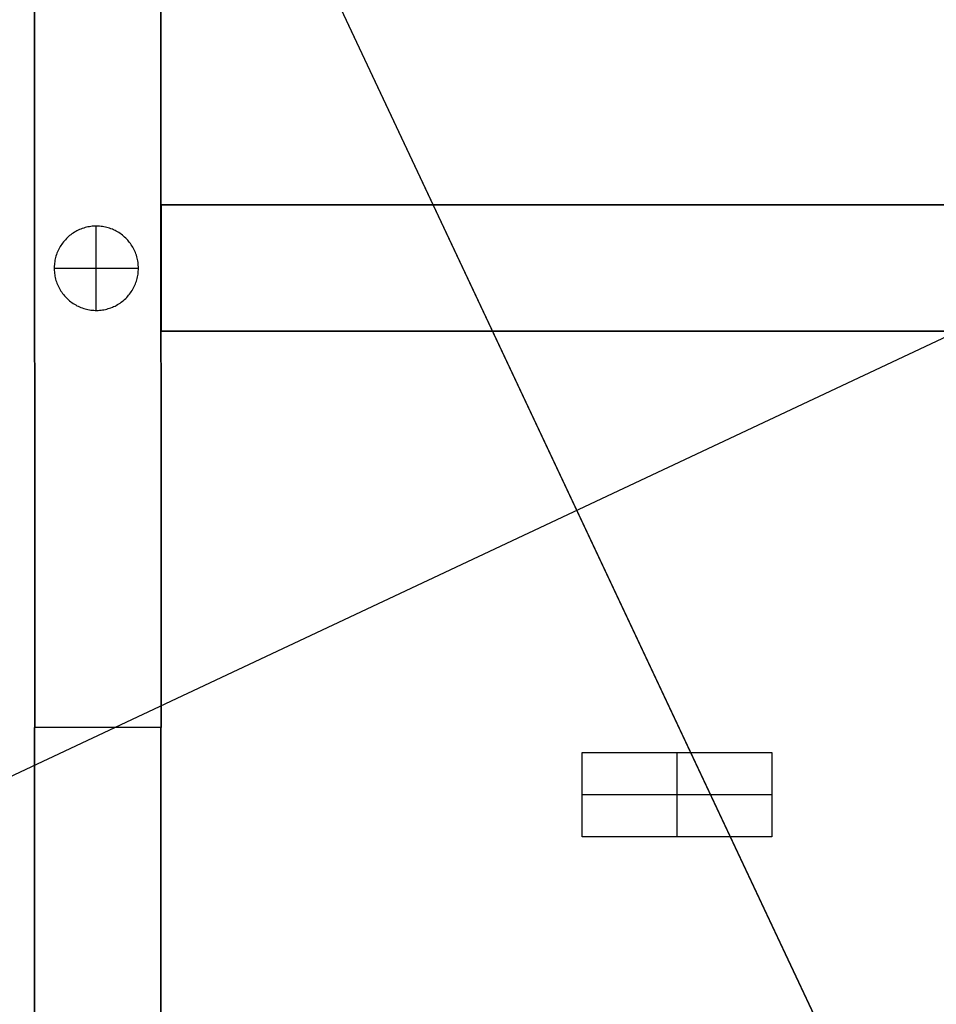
# Model space of a CAD drawing. Header units: millimetres. Extents: x -260 to 262, y -307 to 260.
# Tile 8 of 15: x -132 to 85, y -117 to 117. Entities that reach past the tile are written whole.
import ezdxf

# ---------------------------------------------------------------- set-up
doc = ezdxf.new("R2010")
doc.units = ezdxf.units.MM
doc.layers.add('Mineral Sculptural Table - Ferm Living', color=7, linetype='Continuous', true_color=0x000000)

msp = doc.modelspace()

# ---------------------------------------------------------------- linework, layer by layer
at = {"layer": 'Mineral Sculptural Table - Ferm Living'}
for p, q in [((-108.63, 231.04, 470), (110.2, -234.38, 470)), ((-107.45, 228.53, 500), (108.1, -229.91, 500)), ((230.59, 108.42, 470), (-233.67, -109.87, 470)), ((230.64, 108.45, 500), (-228.61, -107.49, 500)), ((-119.81, 65.66, -2), (-120.09, 65.45, -2)), ((-119.81, 65.66), (-120.09, 65.45)), ((-119.81, 65.66, -1), (-120.09, 65.45, -1)), ((-119.52, 65.85, -2), (-119.81, 65.66, -2)), ((-119.52, 65.85), (-119.81, 65.66)), ((-119.52, 65.85, -1), (-119.81, 65.66, -1)), ((-119.23, 66.04, -2), (-119.52, 65.85, -2)), ((-119.23, 66.04), (-119.52, 65.85)), ((-119.23, 66.04, -1), (-119.52, 65.85, -1)), ((-118.93, 66.21, -2), (-119.23, 66.04, -2)), ((-118.93, 66.21), (-119.23, 66.04)), ((-118.93, 66.21, -1), (-119.23, 66.04, -1)), ((-118.62, 66.38, -2), (-118.93, 66.21, -2)), ((-118.62, 66.38), (-118.93, 66.21)), ((-118.62, 66.38, -1), (-118.93, 66.21, -1)), ((-118.31, 66.53, -2), (-118.62, 66.38, -2)), ((-118.31, 66.53), (-118.62, 66.38)), ((-118.31, 66.53, -1), (-118.62, 66.38, -1)), ((-118, 66.67, -2), (-118.31, 66.53, -2)), ((-118, 66.67), (-118.31, 66.53)), ((-118, 66.67, -1), (-118.31, 66.53, -1)), ((-117.68, 66.81, -2), (-118, 66.67, -2)), ((-117.68, 66.81), (-118, 66.67)), ((-117.68, 66.81, -1), (-118, 66.67, -1)), ((-117.35, 66.93, -2), (-117.68, 66.81, -2)), ((-117.35, 66.93), (-117.68, 66.81)), ((-117.35, 66.93, -1), (-117.68, 66.81, -1)), ((-117.02, 67.04, -2), (-117.35, 66.93, -2)), ((-117.02, 67.04), (-117.35, 66.93)), ((-117.02, 67.04, -1), (-117.35, 66.93, -1)), ((-116.69, 67.14, -2), (-117.02, 67.04, -2)), ((-116.69, 67.14), (-117.02, 67.04)), ((-116.69, 67.14, -1), (-117.02, 67.04, -1)), ((-116.35, 67.22, -2), (-116.69, 67.14, -2)), ((-116.35, 67.22), (-116.69, 67.14)), ((-116.35, 67.22, -1), (-116.69, 67.14, -1)), ((-116.01, 67.3, -2), (-116.35, 67.22, -2)), ((-116.01, 67.3), (-116.35, 67.22)), ((-116.01, 67.3, -1), (-116.35, 67.22, -1)), ((-115.67, 67.36, -2), (-116.01, 67.3, -2)), ((-115.67, 67.36), (-116.01, 67.3)), ((-115.67, 67.36, -1), (-116.01, 67.3, -1)), ((-115.33, 67.41, -2), (-115.67, 67.36, -2)), ((-115.33, 67.41), (-115.67, 67.36)), ((-115.33, 67.41, -1), (-115.67, 67.36, -1)), ((-114.98, 67.45, -2), (-115.33, 67.41, -2)), ((-114.98, 67.45), (-115.33, 67.41)), ((-114.98, 67.45, -1), (-115.33, 67.41, -1)), ((-114.64, 67.48, -2), (-114.98, 67.45, -2)), ((-114.64, 67.48), (-114.98, 67.45)), ((-114.64, 67.48, -1), (-114.98, 67.45, -1)), ((-114.29, 67.49, -2), (-114.64, 67.48, -2)), ((-114.29, 67.49), (-114.64, 67.48)), ((-114.29, 67.49, -1), (-114.64, 67.48, -1)), ((-113.94, 67.49, -2), (-114.29, 67.49, -2)), ((-113.94, 67.49), (-114.29, 67.49)), ((-113.94, 67.49, -1), (-114.29, 67.49, -1)), ((-114.03, 67.5, -2), (-114.03, 67.5)), ((-114.03, 47.5, -2), (-114.03, 67.5, -2)), ((-114.03, 47.5), (-114.03, 67.5)), ((-113.6, 67.49, -2), (-113.94, 67.49, -2)), ((-113.6, 67.49), (-113.94, 67.49)), ((-113.6, 67.49, -1), (-113.94, 67.49, -1)), ((-113.25, 67.46, -2), (-113.6, 67.49, -2)), ((-113.25, 67.46), (-113.6, 67.49)), ((-113.25, 67.46, -1), (-113.6, 67.49, -1)), ((-112.91, 67.43, -2), (-113.25, 67.46, -2)), ((-112.91, 67.43), (-113.25, 67.46)), ((-112.91, 67.43, -1), (-113.25, 67.46, -1)), ((-112.56, 67.39, -2), (-112.91, 67.43, -2)), ((-112.56, 67.39), (-112.91, 67.43)), ((-112.56, 67.39, -1), (-112.91, 67.43, -1)), ((-112.22, 67.33, -2), (-112.56, 67.39, -2)), ((-112.22, 67.33), (-112.56, 67.39)), ((-112.22, 67.33, -1), (-112.56, 67.39, -1)), ((-111.88, 67.26, -2), (-112.22, 67.33, -2)), ((-111.88, 67.26), (-112.22, 67.33)), ((-111.88, 67.26, -1), (-112.22, 67.33, -1)), ((-111.54, 67.18, -2), (-111.88, 67.26, -2)), ((-111.54, 67.18), (-111.88, 67.26)), ((-111.54, 67.18, -1), (-111.88, 67.26, -1)), ((-111.21, 67.09, -2), (-111.54, 67.18, -2)), ((-111.21, 67.09), (-111.54, 67.18)), ((-111.21, 67.09, -1), (-111.54, 67.18, -1)), ((-110.87, 66.98, -2), (-111.21, 67.09, -2)), ((-110.87, 66.98), (-111.21, 67.09)), ((-110.87, 66.98, -1), (-111.21, 67.09, -1)), ((-110.55, 66.87, -2), (-110.87, 66.98, -2)), ((-110.55, 66.87), (-110.87, 66.98)), ((-110.55, 66.87, -1), (-110.87, 66.98, -1)), ((-110.22, 66.74, -2), (-110.55, 66.87, -2)), ((-110.22, 66.74), (-110.55, 66.87)), ((-110.22, 66.74, -1), (-110.55, 66.87, -1)), ((-109.91, 66.6, -2), (-110.22, 66.74, -2)), ((-109.91, 66.6), (-110.22, 66.74)), ((-109.91, 66.6, -1), (-110.22, 66.74, -1)), ((-109.59, 66.46, -2), (-109.91, 66.6, -2)), ((-109.59, 66.46), (-109.91, 66.6)), ((-109.59, 66.46, -1), (-109.91, 66.6, -1)), ((-109.28, 66.3, -2), (-109.59, 66.46, -2)), ((-109.28, 66.3), (-109.59, 66.46)), ((-109.28, 66.3, -1), (-109.59, 66.46, -1)), ((-108.98, 66.13, -2), (-109.28, 66.3, -2)), ((-108.98, 66.13), (-109.28, 66.3)), ((-108.98, 66.13, -1), (-109.28, 66.3, -1)), ((-108.68, 65.95, -2), (-108.98, 66.13, -2)), ((-108.68, 65.95), (-108.98, 66.13)), ((-108.68, 65.95, -1), (-108.98, 66.13, -1)), ((-108.39, 65.76, -2), (-108.68, 65.95, -2)), ((-108.39, 65.76), (-108.68, 65.95)), ((-108.39, 65.76, -1), (-108.68, 65.95, -1)), ((-108.11, 65.55, -2), (-108.39, 65.76, -2)), ((-108.11, 65.55), (-108.39, 65.76)), ((-108.11, 65.55, -1), (-108.39, 65.76, -1)), ((-107.83, 65.34, -2), (-108.11, 65.55, -2)), ((-107.83, 65.34), (-108.11, 65.55)), ((-107.83, 65.34, -1), (-108.11, 65.55, -1)), ((-122.24, 63.2, -2), (-122.43, 62.91, -2)), ((-122.24, 63.2), (-122.43, 62.91)), ((-122.24, 63.2, -1), (-122.43, 62.91, -1)), ((-122.04, 63.48, -2), (-122.24, 63.2, -2)), ((-122.04, 63.48), (-122.24, 63.2)), ((-122.04, 63.48, -1), (-122.24, 63.2, -1)), ((-121.83, 63.76, -2), (-122.04, 63.48, -2)), ((-121.83, 63.76), (-122.04, 63.48)), ((-121.83, 63.76, -1), (-122.04, 63.48, -1)), ((-121.6, 64.03, -2), (-121.83, 63.76, -2)), ((-121.6, 64.03), (-121.83, 63.76)), ((-121.6, 64.03, -1), (-121.83, 63.76, -1)), ((-121.37, 64.28, -2), (-121.6, 64.03, -2)), ((-121.37, 64.28), (-121.6, 64.03)), ((-121.37, 64.28, -1), (-121.6, 64.03, -1)), ((-121.13, 64.54, -2), (-121.37, 64.28, -2)), ((-121.13, 64.54), (-121.37, 64.28)), ((-121.13, 64.54, -1), (-121.37, 64.28, -1)), ((-120.88, 64.78, -2), (-121.13, 64.54, -2)), ((-120.88, 64.78), (-121.13, 64.54)), ((-120.88, 64.78, -1), (-121.13, 64.54, -1)), ((-120.63, 65.01, -2), (-120.88, 64.78, -2)), ((-120.63, 65.01), (-120.88, 64.78)), ((-120.63, 65.01, -1), (-120.88, 64.78, -1)), ((-120.36, 65.24, -2), (-120.63, 65.01, -2)), ((-120.36, 65.24), (-120.63, 65.01)), ((-120.36, 65.24, -1), (-120.63, 65.01, -1)), ((-120.09, 65.45, -2), (-120.36, 65.24, -2)), ((-120.09, 65.45), (-120.36, 65.24)), ((-120.09, 65.45, -1), (-120.36, 65.24, -1)), ((-107.57, 65.12, -2), (-107.83, 65.34, -2)), ((-107.57, 65.12), (-107.83, 65.34)), ((-107.57, 65.12, -1), (-107.83, 65.34, -1)), ((-107.31, 64.9, -2), (-107.57, 65.12, -2)), ((-107.31, 64.9), (-107.57, 65.12)), ((-107.31, 64.9, -1), (-107.57, 65.12, -1)), ((-107.05, 64.66, -2), (-107.31, 64.9, -2)), ((-107.05, 64.66), (-107.31, 64.9)), ((-107.05, 64.66, -1), (-107.31, 64.9, -1)), ((-106.81, 64.41, -2), (-107.05, 64.66, -2)), ((-106.81, 64.41), (-107.05, 64.66)), ((-106.81, 64.41, -1), (-107.05, 64.66, -1)), ((-106.57, 64.16, -2), (-106.81, 64.41, -2)), ((-106.57, 64.16), (-106.81, 64.41)), ((-106.57, 64.16, -1), (-106.81, 64.41, -1)), ((-106.35, 63.89, -2), (-106.57, 64.16, -2)), ((-106.35, 63.89), (-106.57, 64.16)), ((-106.35, 63.89, -1), (-106.57, 64.16, -1)), ((-106.13, 63.62, -2), (-106.35, 63.89, -2)), ((-106.13, 63.62), (-106.35, 63.89)), ((-106.13, 63.62, -1), (-106.35, 63.89, -1)), ((-105.92, 63.34, -2), (-106.13, 63.62, -2)), ((-105.92, 63.34), (-106.13, 63.62)), ((-105.92, 63.34, -1), (-106.13, 63.62, -1)), ((-105.72, 63.06, -2), (-105.92, 63.34, -2)), ((-105.72, 63.06), (-105.92, 63.34)), ((-105.72, 63.06, -1), (-105.92, 63.34, -1)), ((-123.37, 61.06, -2), (-123.49, 60.73, -2)), ((-123.37, 61.06), (-123.49, 60.73)), ((-123.37, 61.06, -1), (-123.49, 60.73, -1)), ((-123.24, 61.38, -2), (-123.37, 61.06, -2)), ((-123.24, 61.38), (-123.37, 61.06)), ((-123.24, 61.38, -1), (-123.37, 61.06, -1)), ((-123.1, 61.7, -2), (-123.24, 61.38, -2)), ((-123.1, 61.7), (-123.24, 61.38)), ((-123.1, 61.7, -1), (-123.24, 61.38, -1)), ((-122.95, 62.01, -2), (-123.1, 61.7, -2)), ((-122.95, 62.01), (-123.1, 61.7)), ((-122.95, 62.01, -1), (-123.1, 61.7, -1)), ((-122.79, 62.32, -2), (-122.95, 62.01, -2)), ((-122.79, 62.32), (-122.95, 62.01)), ((-122.79, 62.32, -1), (-122.95, 62.01, -1)), ((-122.62, 62.62, -2), (-122.79, 62.32, -2)), ((-122.62, 62.62), (-122.79, 62.32)), ((-122.62, 62.62, -1), (-122.79, 62.32, -1)), ((-122.43, 62.91, -2), (-122.62, 62.62, -2)), ((-122.43, 62.91), (-122.62, 62.62)), ((-122.43, 62.91, -1), (-122.62, 62.62, -1)), ((-105.53, 62.77, -2), (-105.72, 63.06, -2)), ((-105.53, 62.77), (-105.72, 63.06)), ((-105.53, 62.77, -1), (-105.72, 63.06, -1)), ((-105.36, 62.47, -2), (-105.53, 62.77, -2)), ((-105.36, 62.47), (-105.53, 62.77)), ((-105.36, 62.47, -1), (-105.53, 62.77, -1)), ((-105.19, 62.17, -2), (-105.36, 62.47, -2)), ((-105.19, 62.17), (-105.36, 62.47)), ((-105.19, 62.17, -1), (-105.36, 62.47, -1)), ((-105.03, 61.86, -2), (-105.19, 62.17, -2)), ((-105.03, 61.86), (-105.19, 62.17)), ((-105.03, 61.86, -1), (-105.19, 62.17, -1)), ((-104.89, 61.54, -2), (-105.03, 61.86, -2)), ((-104.89, 61.54), (-105.03, 61.86)), ((-104.89, 61.54, -1), (-105.03, 61.86, -1)), ((-104.75, 61.22, -2), (-104.89, 61.54, -2)), ((-104.75, 61.22), (-104.89, 61.54)), ((-104.75, 61.22, -1), (-104.89, 61.54, -1)), ((-104.63, 60.9, -2), (-104.75, 61.22, -2)), ((-104.63, 60.9), (-104.75, 61.22)), ((-104.63, 60.9, -1), (-104.75, 61.22, -1)), ((-104.52, 60.57, -2), (-104.63, 60.9, -2)), ((-104.52, 60.57), (-104.63, 60.9)), ((-104.52, 60.57, -1), (-104.63, 60.9, -1)), ((-123.96, 58.71, -2), (-123.99, 58.36, -2)), ((-123.96, 58.71), (-123.99, 58.36)), ((-123.96, 58.71, -1), (-123.99, 58.36, -1)), ((-123.91, 59.05, -2), (-123.96, 58.71, -2)), ((-123.91, 59.05), (-123.96, 58.71)), ((-123.91, 59.05, -1), (-123.96, 58.71, -1)), ((-123.85, 59.39, -2), (-123.91, 59.05, -2)), ((-123.85, 59.39), (-123.91, 59.05)), ((-123.85, 59.39, -1), (-123.91, 59.05, -1)), ((-123.78, 59.73, -2), (-123.85, 59.39, -2)), ((-123.78, 59.73), (-123.85, 59.39)), ((-123.78, 59.73, -1), (-123.85, 59.39, -1)), ((-123.69, 60.07, -2), (-123.78, 59.73, -2)), ((-123.69, 60.07), (-123.78, 59.73)), ((-123.69, 60.07, -1), (-123.78, 59.73, -1)), ((-123.6, 60.4, -2), (-123.69, 60.07, -2)), ((-123.6, 60.4), (-123.69, 60.07)), ((-123.6, 60.4, -1), (-123.69, 60.07, -1)), ((-123.49, 60.73, -2), (-123.6, 60.4, -2)), ((-123.49, 60.73), (-123.6, 60.4)), ((-123.49, 60.73, -1), (-123.6, 60.4, -1)), ((-104.41, 60.24, -2), (-104.52, 60.57, -2)), ((-104.41, 60.24), (-104.52, 60.57)), ((-104.41, 60.24, -1), (-104.52, 60.57, -1)), ((-104.32, 59.9, -2), (-104.41, 60.24, -2)), ((-104.32, 59.9), (-104.41, 60.24)), ((-104.32, 59.9, -1), (-104.41, 60.24, -1)), ((-104.25, 59.56, -2), (-104.32, 59.9, -2)), ((-104.25, 59.56), (-104.32, 59.9)), ((-104.25, 59.56, -1), (-104.32, 59.9, -1)), ((-104.18, 59.22, -2), (-104.25, 59.56, -2)), ((-104.18, 59.22), (-104.25, 59.56)), ((-104.18, 59.22, -1), (-104.25, 59.56, -1)), ((-104.13, 58.88, -2), (-104.18, 59.22, -2)), ((-104.13, 58.88), (-104.18, 59.22)), ((-104.13, 58.88, -1), (-104.18, 59.22, -1)), ((-104.09, 58.53, -2), (-104.13, 58.88, -2)), ((-104.09, 58.53), (-104.13, 58.88)), ((-104.09, 58.53, -1), (-104.13, 58.88, -1)), ((-104.06, 58.19, -2), (-104.09, 58.53, -2)), ((-104.06, 58.19), (-104.09, 58.53)), ((-104.06, 58.19, -1), (-104.09, 58.53, -1)), ((-124.02, 58.02, -2), (-124.03, 57.67, -2)), ((-124.02, 58.02), (-124.03, 57.67)), ((-124.02, 58.02, -1), (-124.03, 57.67, -1)), ((-124.03, 57.67, -2), (-124.03, 57.32, -2)), ((-124.03, 57.67), (-124.03, 57.32)), ((-124.03, 57.67, -1), (-124.03, 57.32, -1)), ((-124.03, 57.5, -2), (-124.03, 57.5)), ((-124.03, 57.5, -2), (-104.03, 57.5, -2)), ((-124.03, 57.5), (-104.03, 57.5)), ((-124.03, 57.32, -2), (-124.02, 56.97, -2)), ((-124.03, 57.32), (-124.02, 56.97)), ((-124.03, 57.32, -1), (-124.02, 56.97, -1)), ((-123.99, 58.36, -2), (-124.02, 58.02, -2)), ((-123.99, 58.36), (-124.02, 58.02)), ((-123.99, 58.36, -1), (-124.02, 58.02, -1)), ((-124.02, 56.97, -2), (-123.99, 56.63, -2)), ((-124.02, 56.97), (-123.99, 56.63)), ((-124.02, 56.97, -1), (-123.99, 56.63, -1)), ((-123.99, 56.63, -2), (-123.96, 56.28, -2)), ((-123.99, 56.63), (-123.96, 56.28)), ((-123.99, 56.63, -1), (-123.96, 56.28, -1)), ((-123.96, 56.28, -2), (-123.91, 55.94, -2)), ((-123.96, 56.28), (-123.91, 55.94)), ((-123.96, 56.28, -1), (-123.91, 55.94, -1)), ((-104.18, 55.77, -2), (-104.13, 56.11, -2)), ((-104.18, 55.77), (-104.13, 56.11)), ((-104.18, 55.77, -1), (-104.13, 56.11, -1)), ((-104.13, 56.11, -2), (-104.09, 56.46, -2)), ((-104.13, 56.11), (-104.09, 56.46)), ((-104.13, 56.11, -1), (-104.09, 56.46, -1)), ((-104.09, 56.46, -2), (-104.06, 56.8, -2)), ((-104.09, 56.46), (-104.06, 56.8)), ((-104.09, 56.46, -1), (-104.06, 56.8, -1)), ((-104.04, 57.84, -2), (-104.06, 58.19, -2)), ((-104.04, 57.84), (-104.06, 58.19)), ((-104.04, 57.84, -1), (-104.06, 58.19, -1)), ((-104.06, 56.8, -2), (-104.04, 57.15, -2)), ((-104.06, 56.8), (-104.04, 57.15)), ((-104.06, 56.8, -1), (-104.04, 57.15, -1)), ((-104.03, 57.5, -2), (-104.04, 57.84, -2)), ((-104.03, 57.5), (-104.04, 57.84)), ((-104.03, 57.5, -1), (-104.04, 57.84, -1)), ((-104.04, 57.15, -2), (-104.03, 57.5, -2)), ((-104.04, 57.15), (-104.03, 57.5)), ((-104.04, 57.15, -1), (-104.03, 57.5, -1)), ((-104.03, 57.5, -2), (-104.03, 57.5)), ((-123.91, 55.94, -2), (-123.85, 55.6, -2)), ((-123.91, 55.94), (-123.85, 55.6)), ((-123.91, 55.94, -1), (-123.85, 55.6, -1)), ((-123.85, 55.6, -2), (-123.78, 55.26, -2)), ((-123.85, 55.6), (-123.78, 55.26)), ((-123.85, 55.6, -1), (-123.78, 55.26, -1)), ((-123.78, 55.26, -2), (-123.69, 54.92, -2)), ((-123.78, 55.26), (-123.69, 54.92)), ((-123.78, 55.26, -1), (-123.69, 54.92, -1)), ((-123.69, 54.92, -2), (-123.6, 54.59, -2)), ((-123.69, 54.92), (-123.6, 54.59)), ((-123.69, 54.92, -1), (-123.6, 54.59, -1)), ((-123.6, 54.59, -2), (-123.49, 54.26, -2)), ((-123.6, 54.59), (-123.49, 54.26)), ((-123.6, 54.59, -1), (-123.49, 54.26, -1)), ((-123.49, 54.26, -2), (-123.37, 53.93, -2)), ((-123.49, 54.26), (-123.37, 53.93)), ((-123.49, 54.26, -1), (-123.37, 53.93, -1)), ((-123.37, 53.93, -2), (-123.24, 53.61, -2)), ((-123.37, 53.93), (-123.24, 53.61)), ((-123.37, 53.93, -1), (-123.24, 53.61, -1)), ((-104.89, 53.45, -2), (-104.75, 53.77, -2)), ((-104.89, 53.45), (-104.75, 53.77)), ((-104.89, 53.45, -1), (-104.75, 53.77, -1)), ((-104.75, 53.77, -2), (-104.63, 54.09, -2)), ((-104.75, 53.77), (-104.63, 54.09)), ((-104.75, 53.77, -1), (-104.63, 54.09, -1)), ((-104.63, 54.09, -2), (-104.52, 54.42, -2)), ((-104.63, 54.09), (-104.52, 54.42)), ((-104.63, 54.09, -1), (-104.52, 54.42, -1)), ((-104.52, 54.42, -2), (-104.41, 54.75, -2)), ((-104.52, 54.42), (-104.41, 54.75)), ((-104.52, 54.42, -1), (-104.41, 54.75, -1)), ((-104.41, 54.75, -2), (-104.32, 55.09, -2)), ((-104.41, 54.75), (-104.32, 55.09)), ((-104.41, 54.75, -1), (-104.32, 55.09, -1)), ((-104.32, 55.09, -2), (-104.25, 55.43, -2)), ((-104.32, 55.09), (-104.25, 55.43)), ((-104.32, 55.09, -1), (-104.25, 55.43, -1)), ((-104.25, 55.43, -2), (-104.18, 55.77, -2)), ((-104.25, 55.43), (-104.18, 55.77)), ((-104.25, 55.43, -1), (-104.18, 55.77, -1)), ((-123.24, 53.61, -2), (-123.1, 53.29, -2)), ((-123.24, 53.61), (-123.1, 53.29)), ((-123.24, 53.61, -1), (-123.1, 53.29, -1)), ((-123.1, 53.29, -2), (-122.95, 52.98, -2)), ((-123.1, 53.29), (-122.95, 52.98)), ((-123.1, 53.29, -1), (-122.95, 52.98, -1)), ((-122.95, 52.98, -2), (-122.79, 52.67, -2)), ((-122.95, 52.98), (-122.79, 52.67)), ((-122.95, 52.98, -1), (-122.79, 52.67, -1)), ((-122.79, 52.67, -2), (-122.62, 52.37, -2)), ((-122.79, 52.67), (-122.62, 52.37)), ((-122.79, 52.67, -1), (-122.62, 52.37, -1)), ((-122.62, 52.37, -2), (-122.43, 52.08, -2)), ((-122.62, 52.37), (-122.43, 52.08)), ((-122.62, 52.37, -1), (-122.43, 52.08, -1)), ((-122.43, 52.08, -2), (-122.24, 51.79, -2)), ((-122.43, 52.08), (-122.24, 51.79)), ((-122.43, 52.08, -1), (-122.24, 51.79, -1)), ((-122.24, 51.79, -2), (-122.04, 51.51, -2)), ((-122.24, 51.79), (-122.04, 51.51)), ((-122.24, 51.79, -1), (-122.04, 51.51, -1)), ((-122.04, 51.51, -2), (-121.83, 51.23, -2)), ((-122.04, 51.51), (-121.83, 51.23)), ((-122.04, 51.51, -1), (-121.83, 51.23, -1)), ((-106.13, 51.37, -2), (-105.92, 51.65, -2)), ((-106.13, 51.37), (-105.92, 51.65)), ((-106.13, 51.37, -1), (-105.92, 51.65, -1)), ((-105.92, 51.65, -2), (-105.72, 51.93, -2)), ((-105.92, 51.65), (-105.72, 51.93)), ((-105.92, 51.65, -1), (-105.72, 51.93, -1)), ((-105.72, 51.93, -2), (-105.53, 52.22, -2)), ((-105.72, 51.93), (-105.53, 52.22)), ((-105.72, 51.93, -1), (-105.53, 52.22, -1)), ((-105.53, 52.22, -2), (-105.36, 52.52, -2)), ((-105.53, 52.22), (-105.36, 52.52)), ((-105.53, 52.22, -1), (-105.36, 52.52, -1)), ((-105.36, 52.52, -2), (-105.19, 52.82, -2)), ((-105.36, 52.52), (-105.19, 52.82)), ((-105.36, 52.52, -1), (-105.19, 52.82, -1)), ((-105.19, 52.82, -2), (-105.03, 53.13, -2)), ((-105.19, 52.82), (-105.03, 53.13)), ((-105.19, 52.82, -1), (-105.03, 53.13, -1)), ((-105.03, 53.13, -2), (-104.89, 53.45, -2)), ((-105.03, 53.13), (-104.89, 53.45)), ((-105.03, 53.13, -1), (-104.89, 53.45, -1)), ((-121.83, 51.23, -2), (-121.6, 50.96, -2)), ((-121.83, 51.23), (-121.6, 50.96)), ((-121.83, 51.23, -1), (-121.6, 50.96, -1)), ((-121.6, 50.96, -2), (-121.37, 50.71, -2)), ((-121.6, 50.96), (-121.37, 50.71)), ((-121.6, 50.96, -1), (-121.37, 50.71, -1)), ((-121.37, 50.71, -2), (-121.13, 50.45, -2)), ((-121.37, 50.71), (-121.13, 50.45)), ((-121.37, 50.71, -1), (-121.13, 50.45, -1)), ((-121.13, 50.45, -2), (-120.88, 50.21, -2)), ((-121.13, 50.45), (-120.88, 50.21)), ((-121.13, 50.45, -1), (-120.88, 50.21, -1)), ((-120.88, 50.21, -2), (-120.63, 49.98, -2)), ((-120.88, 50.21), (-120.63, 49.98)), ((-120.88, 50.21, -1), (-120.63, 49.98, -1)), ((-120.63, 49.98, -2), (-120.36, 49.75, -2)), ((-120.63, 49.98), (-120.36, 49.75)), ((-120.63, 49.98, -1), (-120.36, 49.75, -1)), ((-120.36, 49.75, -2), (-120.09, 49.54, -2)), ((-120.36, 49.75), (-120.09, 49.54)), ((-120.36, 49.75, -1), (-120.09, 49.54, -1)), ((-120.09, 49.54, -2), (-119.81, 49.33, -2)), ((-120.09, 49.54), (-119.81, 49.33)), ((-120.09, 49.54, -1), (-119.81, 49.33, -1)), ((-119.81, 49.33, -2), (-119.52, 49.14, -2)), ((-119.81, 49.33), (-119.52, 49.14)), ((-119.81, 49.33, -1), (-119.52, 49.14, -1)), ((-119.52, 49.14, -2), (-119.23, 48.95, -2)), ((-119.52, 49.14), (-119.23, 48.95)), ((-119.52, 49.14, -1), (-119.23, 48.95, -1)), ((-108.68, 49.04, -2), (-108.39, 49.24, -2)), ((-108.68, 49.04), (-108.39, 49.24)), ((-108.68, 49.04, -1), (-108.39, 49.24, -1)), ((-108.39, 49.24, -2), (-108.11, 49.44, -2)), ((-108.39, 49.24), (-108.11, 49.44)), ((-108.39, 49.24, -1), (-108.11, 49.44, -1)), ((-108.11, 49.44, -2), (-107.83, 49.65, -2)), ((-108.11, 49.44), (-107.83, 49.65)), ((-108.11, 49.44, -1), (-107.83, 49.65, -1)), ((-107.83, 49.65, -2), (-107.57, 49.87, -2)), ((-107.83, 49.65), (-107.57, 49.87)), ((-107.83, 49.65, -1), (-107.57, 49.87, -1)), ((-107.57, 49.87, -2), (-107.31, 50.09, -2)), ((-107.57, 49.87), (-107.31, 50.09)), ((-107.57, 49.87, -1), (-107.31, 50.09, -1)), ((-107.31, 50.09, -2), (-107.05, 50.33, -2)), ((-107.31, 50.09), (-107.05, 50.33)), ((-107.31, 50.09, -1), (-107.05, 50.33, -1)), ((-107.05, 50.33, -2), (-106.81, 50.58, -2)), ((-107.05, 50.33), (-106.81, 50.58)), ((-107.05, 50.33, -1), (-106.81, 50.58, -1)), ((-106.81, 50.58, -2), (-106.57, 50.83, -2)), ((-106.81, 50.58), (-106.57, 50.83)), ((-106.81, 50.58, -1), (-106.57, 50.83, -1)), ((-106.57, 50.83, -2), (-106.35, 51.1, -2)), ((-106.57, 50.83), (-106.35, 51.1)), ((-106.57, 50.83, -1), (-106.35, 51.1, -1)), ((-106.35, 51.1, -2), (-106.13, 51.37, -2)), ((-106.35, 51.1), (-106.13, 51.37)), ((-106.35, 51.1, -1), (-106.13, 51.37, -1)), ((-119.23, 48.95, -2), (-118.93, 48.78, -2)), ((-119.23, 48.95), (-118.93, 48.78)), ((-119.23, 48.95, -1), (-118.93, 48.78, -1)), ((-118.93, 48.78, -2), (-118.62, 48.61, -2)), ((-118.93, 48.78), (-118.62, 48.61)), ((-118.93, 48.78, -1), (-118.62, 48.61, -1)), ((-118.62, 48.61, -2), (-118.31, 48.46, -2)), ((-118.62, 48.61), (-118.31, 48.46)), ((-118.62, 48.61, -1), (-118.31, 48.46, -1)), ((-118.31, 48.46, -2), (-118, 48.32, -2)), ((-118.31, 48.46), (-118, 48.32)), ((-118.31, 48.46, -1), (-118, 48.32, -1)), ((-118, 48.32, -2), (-117.68, 48.18, -2)), ((-118, 48.32), (-117.68, 48.18)), ((-118, 48.32, -1), (-117.68, 48.18, -1)), ((-117.68, 48.18, -2), (-117.35, 48.06, -2)), ((-117.68, 48.18), (-117.35, 48.06)), ((-117.68, 48.18, -1), (-117.35, 48.06, -1)), ((-117.35, 48.06, -2), (-117.02, 47.95, -2)), ((-117.35, 48.06), (-117.02, 47.95)), ((-117.35, 48.06, -1), (-117.02, 47.95, -1)), ((-117.02, 47.95, -2), (-116.69, 47.85, -2)), ((-117.02, 47.95), (-116.69, 47.85)), ((-117.02, 47.95, -1), (-116.69, 47.85, -1)), ((-116.69, 47.85, -2), (-116.35, 47.77, -2)), ((-116.69, 47.85), (-116.35, 47.77)), ((-116.69, 47.85, -1), (-116.35, 47.77, -1)), ((-116.35, 47.77, -2), (-116.01, 47.69, -2)), ((-116.35, 47.77), (-116.01, 47.69)), ((-116.35, 47.77, -1), (-116.01, 47.69, -1)), ((-116.01, 47.69, -2), (-115.67, 47.63, -2)), ((-116.01, 47.69), (-115.67, 47.63)), ((-116.01, 47.69, -1), (-115.67, 47.63, -1)), ((-115.67, 47.63, -2), (-115.33, 47.58, -2)), ((-115.67, 47.63), (-115.33, 47.58)), ((-115.67, 47.63, -1), (-115.33, 47.58, -1)), ((-115.33, 47.58, -2), (-114.98, 47.54, -2)), ((-115.33, 47.58), (-114.98, 47.54)), ((-115.33, 47.58, -1), (-114.98, 47.54, -1)), ((-114.98, 47.54, -2), (-114.64, 47.51, -2)), ((-114.98, 47.54), (-114.64, 47.51)), ((-114.98, 47.54, -1), (-114.64, 47.51, -1)), ((-114.64, 47.51, -2), (-114.29, 47.5, -2)), ((-114.64, 47.51), (-114.29, 47.5)), ((-114.64, 47.51, -1), (-114.29, 47.5, -1)), ((-114.29, 47.5, -2), (-113.94, 47.5, -2)), ((-114.29, 47.5), (-113.94, 47.5)), ((-114.29, 47.5, -1), (-113.94, 47.5, -1)), ((-114.03, 47.5, -2), (-114.03, 47.5)), ((-113.94, 47.5, -2), (-113.6, 47.5, -2)), ((-113.94, 47.5), (-113.6, 47.5)), ((-113.94, 47.5, -1), (-113.6, 47.5, -1)), ((-113.6, 47.5, -2), (-113.25, 47.53, -2)), ((-113.6, 47.5), (-113.25, 47.53)), ((-113.6, 47.5, -1), (-113.25, 47.53, -1)), ((-113.25, 47.53, -2), (-112.91, 47.56, -2)), ((-113.25, 47.53), (-112.91, 47.56)), ((-113.25, 47.53, -1), (-112.91, 47.56, -1)), ((-112.91, 47.56, -2), (-112.56, 47.6, -2)), ((-112.91, 47.56), (-112.56, 47.6)), ((-112.91, 47.56, -1), (-112.56, 47.6, -1)), ((-112.56, 47.6, -2), (-112.22, 47.66, -2)), ((-112.56, 47.6), (-112.22, 47.66)), ((-112.56, 47.6, -1), (-112.22, 47.66, -1)), ((-112.22, 47.66, -2), (-111.88, 47.73, -2)), ((-112.22, 47.66), (-111.88, 47.73)), ((-112.22, 47.66, -1), (-111.88, 47.73, -1)), ((-111.88, 47.73, -2), (-111.54, 47.81, -2)), ((-111.88, 47.73), (-111.54, 47.81)), ((-111.88, 47.73, -1), (-111.54, 47.81, -1)), ((-111.54, 47.81, -2), (-111.21, 47.9, -2)), ((-111.54, 47.81), (-111.21, 47.9)), ((-111.54, 47.81, -1), (-111.21, 47.9, -1)), ((-111.21, 47.9, -2), (-110.87, 48.01, -2)), ((-111.21, 47.9), (-110.87, 48.01)), ((-111.21, 47.9, -1), (-110.87, 48.01, -1)), ((-110.87, 48.01, -2), (-110.55, 48.12, -2)), ((-110.87, 48.01), (-110.55, 48.12)), ((-110.87, 48.01, -1), (-110.55, 48.12, -1)), ((-110.55, 48.12, -2), (-110.22, 48.25, -2)), ((-110.55, 48.12), (-110.22, 48.25)), ((-110.55, 48.12, -1), (-110.22, 48.25, -1)), ((-110.22, 48.25, -2), (-109.91, 48.39, -2)), ((-110.22, 48.25), (-109.91, 48.39)), ((-110.22, 48.25, -1), (-109.91, 48.39, -1)), ((-109.91, 48.39, -2), (-109.59, 48.53, -2)), ((-109.91, 48.39), (-109.59, 48.53)), ((-109.91, 48.39, -1), (-109.59, 48.53, -1)), ((-109.59, 48.53, -2), (-109.28, 48.69, -2)), ((-109.59, 48.53), (-109.28, 48.69)), ((-109.59, 48.53, -1), (-109.28, 48.69, -1)), ((-109.28, 48.69, -2), (-108.98, 48.86, -2)), ((-109.28, 48.69), (-108.98, 48.86)), ((-109.28, 48.69, -1), (-108.98, 48.86, -1)), ((-108.98, 48.86, -2), (-108.68, 49.04, -2)), ((-108.98, 48.86), (-108.68, 49.04)), ((-108.98, 48.86, -1), (-108.68, 49.04, -1)), ((1.33, -57.47, 470), (46.33, -57.47, 470)), ((1.33, -57.47, 469), (46.33, -57.47, 469)), ((1.33, -57.47, 470), (1.33, -57.47, 469)), ((1.33, -77.47, 470), (1.33, -57.47, 470)), ((1.33, -77.47, 469), (1.33, -57.47, 469)), ((1.33, -57.47, 469.5), (46.33, -57.47, 469.5)), ((1.33, -77.47, 469.5), (1.33, -57.47, 469.5)), ((23.83, -57.47, 470), (23.83, -57.47, 469)), ((23.83, -57.47, 470), (23.83, -77.47, 470)), ((23.83, -57.47, 469), (23.83, -77.47, 469)), ((46.33, -57.47, 470), (46.33, -57.47, 469)), ((46.33, -57.47, 470), (46.33, -77.47, 470)), ((46.33, -57.47, 469), (46.33, -77.47, 469)), ((46.33, -57.47, 469.5), (46.33, -77.47, 469.5)), ((1.33, -67.47, 470), (1.33, -67.47, 469)), ((1.33, -67.47, 470), (46.33, -67.47, 470)), ((1.33, -67.47, 469), (46.33, -67.47, 469)), ((46.33, -67.47, 470), (46.33, -67.47, 469)), ((46.33, -77.47, 470), (1.33, -77.47, 470)), ((1.33, -77.47, 470), (1.33, -77.47, 469)), ((46.33, -77.47, 469), (1.33, -77.47, 469)), ((46.33, -77.47, 469.5), (1.33, -77.47, 469.5)), ((23.83, -77.47, 470), (23.83, -77.47, 469)), ((46.33, -77.47, 470), (46.33, -77.47, 469))]:
    msp.add_line(p, q, dxfattribs=at)
at = {"layer": 'Mineral Sculptural Table - Ferm Living', "color": 18, "true_color": 0x000000}
for p, q in [((-98.64, -51.57), (-98.68, 172.34)), ((-128.64, -51.57), (-128.68, 163.9)), ((-128.68, 154.82, 470), (-128.64, -51.57, 470)), ((-98.64, -51.57, 406.02), (-98.68, 155.77, 406.02)), ((-128.64, -51.57, 406.02), (-128.68, 151.78, 406.02)), ((-98.68, 133.56, 470), (-98.64, -51.57, 470)), ((147.85, 72.53, 470), (-98.67, 72.53, 470)), ((-98.67, 72.53), (-98.67, 72.53, 470)), ((-98.67, 72.53), (171.22, 72.53)), ((-98.67, 72.53, 470), (-98.67, 42.53, 470)), ((-98.67, 42.53), (-98.67, 72.53)), ((-98.67, 72.53, 406.02), (161.24, 72.53, 406.02)), ((-98.66, 42.53, 406.02), (-98.67, 72.53, 406.02)), ((160.66, 42.53, 470), (-98.67, 42.53, 470)), ((-98.67, 42.53), (166.13, 42.53)), ((-98.67, 42.53, 470), (-98.67, 42.53)), ((-98.67, 42.53, 406.02), (158.83, 42.53, 406.02)), ((-128.76, -289.75, 470), (-128.72, -51.57, 470)), ((-128.72, -51.57), (-128.76, -298.84)), ((-128.72, -51.57, 406.02), (-128.76, -286.72, 406.02)), ((-128.72, -51.57, 470), (-128.72, -51.57)), ((-128.72, -51.57), (-128.64, -51.57)), ((-128.64, -51.57, 470), (-128.72, -51.57, 470)), ((-98.72, -51.57, 470), (-128.64, -51.57, 470)), ((-128.64, -51.57, 470), (-128.64, -51.57)), ((-98.72, -51.57), (-128.64, -51.57)), ((-98.76, -268.5, 470), (-98.72, -51.57, 470)), ((-98.72, -51.57), (-98.76, -307.28)), ((-98.72, -51.57, 406.02), (-98.76, -290.71, 406.02)), ((-98.72, -51.57, 470), (-98.72, -51.57)), ((-98.64, -51.57, 470), (-98.72, -51.57, 470)), ((-98.64, -51.57), (-98.72, -51.57)), ((-98.64, -51.57, 470), (-98.64, -51.57))]:
    msp.add_line(p, q, dxfattribs=at)

doc.saveas('drawing.dxf')
